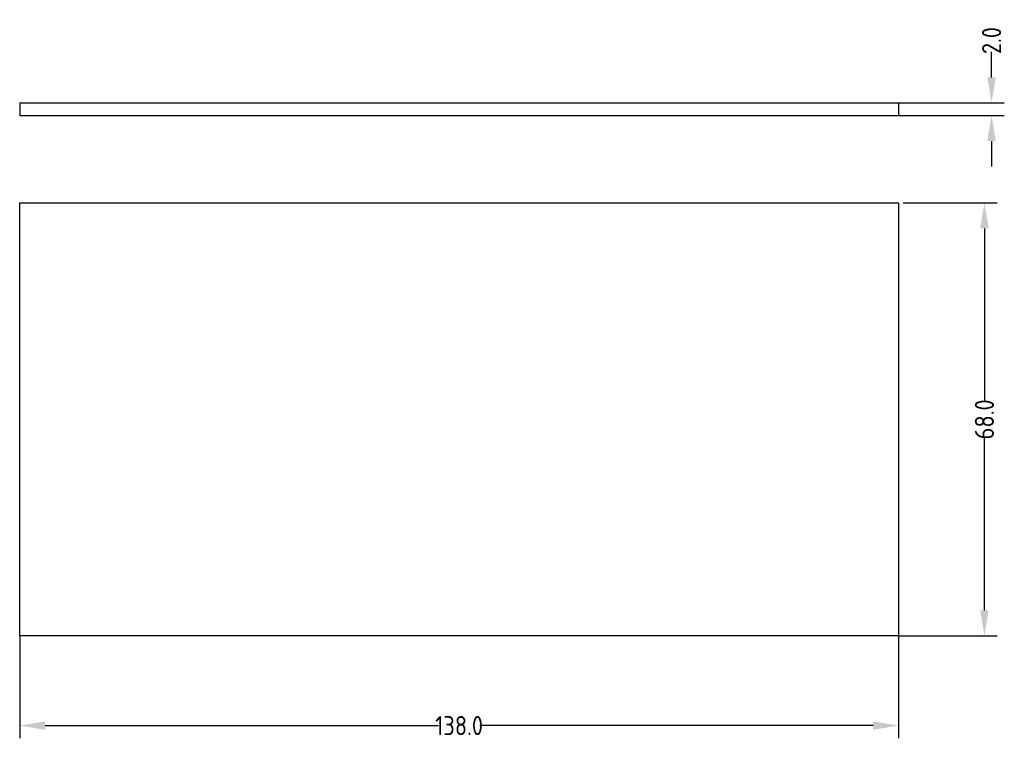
# Model space of a CAD drawing. Header units: millimetres. Extents: x 179 to 333, y 101 to 214.
import ezdxf

# ---------------------------------------------------------------- set-up
doc = ezdxf.new("R2010")
doc.units = ezdxf.units.MM
doc.styles.add('工程字', font='gbenor.shx', dxfattribs={"bigfont": 'gbcbig.shx'})
doc.dimstyles.new('DIM1', dxfattribs={"dimtxt": 3, "dimasz": 4, "dimexe": 2, "dimexo": 0, "dimgap": 0, "dimtad": 0, "dimdec": 1, "dimzin": 0, "dimdsep": 46, "dimtxsty": '工程字', "dimcen": 0, "dimclrd": 5, "dimclre": 88, "dimclrt": 7, "dimadec": 0, "dimazin": 0, "dimtfac": 1, "dimtdec": 1, "dimtofl": 0, "dimtmove": 0, "dimatfit": 3, "dimfxl": 0, "dimtolj": 1, "dimtzin": 0, "dimlwd": -1, "dimlwe": -1, "dimarcsym": 0})

# ---------------------------------------------------------------- blocks, each defined once
blk = doc.blocks.new('*D0')
at = {"color": 88}
for p, q in [((317.3, 185.38), (332.05, 185.38)), ((316.56, 117.38), (332.05, 117.38))]:
    blk.add_line(p, q, dxfattribs=at)
at = {"color": 5}
for p, q in [((330.05, 181.38), (330.05, 154.08)), ((330.05, 121.38), (330.05, 148.68))]:
    blk.add_line(p, q, dxfattribs=at)
for points in [[(329.39, 181.38), (330.72, 181.38), (330.05, 185.38)], [(329.39, 121.38), (330.72, 121.38), (330.05, 117.38)]]:
    blk.add_solid(points, dxfattribs=at)
at = {"layer": 'Defpoints', "color": 0}
for p in [(317.3, 185.38), (316.56, 117.38), (330.05, 117.38)]:
    blk.add_point(p, dxfattribs=at)
at = {"color": 7, "insert": (330.05, 151.38), "char_height": 3, "attachment_point": 5, "rotation": 90, "style": '工程字'}
blk.add_mtext('\\A1;68.0', dxfattribs=at)
blk = doc.blocks.new('*D1')
at = {"color": 88}
for p, q in [((178.56, 117.38), (178.56, 101.29)), ((316.56, 117.38), (316.56, 101.29))]:
    blk.add_line(p, q, dxfattribs=at)
at = {"color": 5}
for p, q in [((182.56, 103.29), (244.3, 103.29)), ((312.56, 103.29), (250.81, 103.29))]:
    blk.add_line(p, q, dxfattribs=at)
for points in [[(182.56, 103.96), (182.56, 102.63), (178.56, 103.29)], [(312.56, 103.96), (312.56, 102.63), (316.56, 103.29)]]:
    blk.add_solid(points, dxfattribs=at)
at = {"layer": 'Defpoints', "color": 0}
for p in [(178.56, 117.38), (316.56, 117.38), (316.56, 103.29)]:
    blk.add_point(p, dxfattribs=at)
at = {"color": 7, "insert": (247.56, 103.29), "char_height": 3, "attachment_point": 5, "style": '工程字'}
blk.add_mtext('\\A1;138.0', dxfattribs=at)
blk = doc.blocks.new('*D2')
at = {"color": 5}
for p, q in [((331.18, 205.09), (331.18, 209.09)), ((331.18, 195.09), (331.18, 191.09))]:
    blk.add_line(p, q, dxfattribs=at)
at = {"color": 88}
for p, q in [((316.56, 201.09), (333.18, 201.09)), ((316.56, 199.09), (333.18, 199.09))]:
    blk.add_line(p, q, dxfattribs=at)
at = {"color": 5}
for points in [[(330.51, 205.09), (331.84, 205.09), (331.18, 201.09)], [(330.51, 195.09), (331.84, 195.09), (331.18, 199.09)]]:
    blk.add_solid(points, dxfattribs=at)
at = {"layer": 'Defpoints', "color": 0}
for p in [(316.56, 201.09), (331.18, 201.09), (316.56, 199.09)]:
    blk.add_point(p, dxfattribs=at)
at = {"color": 7, "insert": (331.18, 210.87), "char_height": 3, "attachment_point": 5, "rotation": 90, "style": '工程字'}
blk.add_mtext('\\A1;2.0', dxfattribs=at)

msp = doc.modelspace()

# ---------------------------------------------------------------- linework, layer by layer
for p, q in [((178.56, 201.09), (178.56, 199.09)), ((178.56, 201.09), (316.56, 201.09)), ((316.56, 201.09), (316.56, 199.09)), ((178.56, 199.09), (316.56, 199.09)), ((178.56, 185.38), (316.56, 185.38)), ((178.56, 117.38), (178.56, 185.38)), ((316.56, 185.38), (316.56, 117.38)), ((316.56, 117.38), (178.56, 117.38))]:
    msp.add_line(p, q)

# ---------------------------------------------------------------- dimensions: what is measured, and where the dimension line sits
for base, p1, p2, picture, middle in [((331.18, 201.09), (316.56, 199.09), (316.56, 201.09), '*D2', (331.18, 210.87)), ((330.05, 117.38), (317.3, 185.38), (316.56, 117.38), '*D0', (330.05, 151.38))]:
    dim = msp.add_linear_dim(base=base, p1=p1, p2=p2, angle=90, dimstyle='DIM1')
    dim.commit()
    dim.dimension.update_dxf_attribs({"geometry": picture, "text_midpoint": middle})
dim = msp.add_linear_dim(base=(316.56, 103.29), p1=(178.56, 117.38), p2=(316.56, 117.38), dimstyle='DIM1')
dim.commit()
dim.dimension.update_dxf_attribs({"geometry": '*D1', "text_midpoint": (247.56, 103.29)})

doc.saveas('drawing.dxf')
